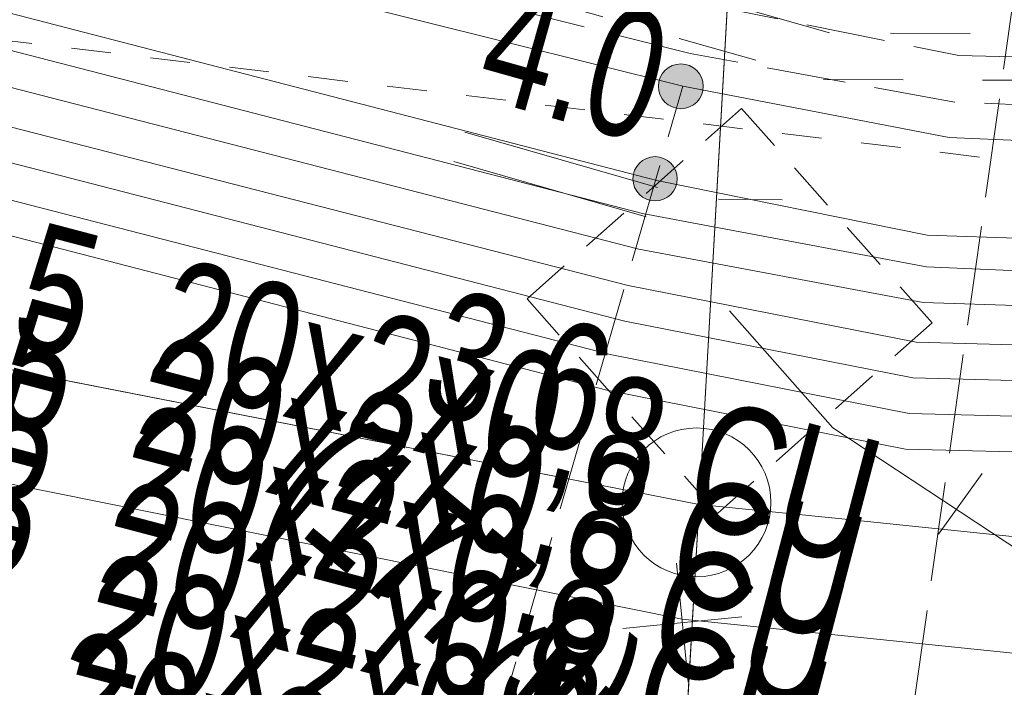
# Model space of a CAD drawing. Header units: metres. Extents: x -740 to 758, y -633 to 854.
# Tile 204 of 256: x -433.02 to -428.9, y 278.87 to 281.67. Entities that reach past the tile are written whole.
import ezdxf

# ---------------------------------------------------------------- set-up
doc = ezdxf.new("R2010")
doc.units = ezdxf.units.M
doc.header["$MEASUREMENT"] = 0
for name, pattern in [('166_166', [0.3328, 0.1664, -0.1664]), ('208_125', [0.3328, 0.208, -0.1248]), ('333_125', [0.4576, 0.3328, -0.1248]), ('333_333', [0.6656, 0.3328, -0.3328]), ('416_125', [0.5408, 0.416, -0.1248])]:
    doc.linetypes.add(name, pattern=pattern)
for name, color, linetype in [('Grundkarte.LOVION', 7, 'Continuous'), ('Strom.LOVION', 7, 'Continuous'), ('StromBemass.LOVION', 7, 'Continuous'), ('Telko.LOVION', 7, 'Continuous'), ('Wasser.LOVION', 7, 'Continuous')]:
    doc.layers.add(name, color=color, linetype=linetype)
doc.styles.add('ERSTELLTER_STIL_1', font='arial.ttf')

msp = doc.modelspace()

# ---------------------------------------------------------------- hatches: boundary and pattern name
at = {"layer": 'StromBemass.LOVION', "linetype": 'Continuous', "lineweight": 13}
for points in [[(-430.1845, 281.3296), (-430.1776, 281.3392), (-430.172, 281.3495), (-430.1677, 281.3605), (-430.1648, 281.3719), (-430.1633, 281.3836), (-430.1634, 281.3954), (-430.1649, 281.4071), (-430.1678, 281.4185), (-430.1722, 281.4295), (-430.1779, 281.4398), (-430.1849, 281.4493), (-430.193, 281.4579), (-430.2021, 281.4654), (-430.2121, 281.4717), (-430.2228, 281.4767), (-430.234, 281.4803), (-430.2456, 281.4824), (-430.2574, 281.4832), (-430.2691, 281.4824), (-430.2807, 281.4801), (-430.2919, 281.4764), (-430.3026, 281.4714), (-430.3125, 281.465), (-430.3216, 281.4575), (-430.3296, 281.4489), (-430.3365, 281.4393), (-430.3422, 281.4289), (-430.3465, 281.418), (-430.3494, 281.4065), (-430.3508, 281.3948), (-430.3508, 281.383), (-430.3493, 281.3713), (-430.3463, 281.3599), (-430.3419, 281.349), (-430.3362, 281.3386), (-430.3293, 281.3291), (-430.3211, 281.3206), (-430.312, 281.3131), (-430.3021, 281.3068), (-430.2914, 281.3018), (-430.2801, 281.2982), (-430.2685, 281.296), (-430.2568, 281.2953), (-430.245, 281.2961), (-430.2334, 281.2983), (-430.2222, 281.302), (-430.2116, 281.3071), (-430.2016, 281.3134), (-430.1926, 281.321)], [(-430.2937, 280.9437), (-430.2869, 280.9531), (-430.2813, 280.9633), (-430.277, 280.9741), (-430.2742, 280.9854), (-430.2728, 280.9969), (-430.2728, 281.0086), (-430.2743, 281.0201), (-430.2772, 281.0313), (-430.2815, 281.0421), (-430.2872, 281.0523), (-430.294, 281.0617), (-430.302, 281.0701), (-430.311, 281.0775), (-430.3208, 281.0837), (-430.3314, 281.0886), (-430.3424, 281.0922), (-430.3539, 281.0943), (-430.3655, 281.095), (-430.3771, 281.0943), (-430.3885, 281.092), (-430.3995, 281.0884), (-430.41, 281.0834), (-430.4198, 281.0772), (-430.4288, 281.0697), (-430.4367, 281.0612), (-430.4435, 281.0518), (-430.4491, 281.0416), (-430.4533, 281.0308), (-430.4562, 281.0195), (-430.4576, 281.008), (-430.4575, 280.9963), (-430.456, 280.9848), (-430.4531, 280.9736), (-430.4488, 280.9628), (-430.4432, 280.9526), (-430.4363, 280.9432), (-430.4283, 280.9348), (-430.4193, 280.9274), (-430.4095, 280.9212), (-430.399, 280.9163), (-430.3879, 280.9127), (-430.3765, 280.9106), (-430.3649, 280.9099), (-430.3533, 280.9106), (-430.3419, 280.9129), (-430.3308, 280.9165), (-430.3203, 280.9215), (-430.3105, 280.9277), (-430.3016, 280.9352)], [(-430.2937, 280.9437), (-430.2869, 280.9531), (-430.2813, 280.9633), (-430.277, 280.9741), (-430.2742, 280.9854), (-430.2728, 280.9969), (-430.2728, 281.0086), (-430.2743, 281.0201), (-430.2772, 281.0313), (-430.2815, 281.0421), (-430.2872, 281.0523), (-430.294, 281.0617), (-430.302, 281.0701), (-430.311, 281.0775), (-430.3208, 281.0837), (-430.3314, 281.0886), (-430.3424, 281.0922), (-430.3539, 281.0943), (-430.3655, 281.095), (-430.3771, 281.0943), (-430.3885, 281.092), (-430.3995, 281.0884), (-430.41, 281.0834), (-430.4198, 281.0772), (-430.4288, 281.0697), (-430.4367, 281.0612), (-430.4435, 281.0518), (-430.4491, 281.0416), (-430.4533, 281.0308), (-430.4562, 281.0195), (-430.4576, 281.008), (-430.4575, 280.9963), (-430.456, 280.9848), (-430.4531, 280.9736), (-430.4488, 280.9628), (-430.4432, 280.9526), (-430.4363, 280.9432), (-430.4283, 280.9348), (-430.4193, 280.9274), (-430.4095, 280.9212), (-430.399, 280.9163), (-430.3879, 280.9127), (-430.3765, 280.9106), (-430.3649, 280.9099), (-430.3533, 280.9106), (-430.3419, 280.9129), (-430.3308, 280.9165), (-430.3203, 280.9215), (-430.3105, 280.9277), (-430.3016, 280.9352)]]:
    msp.add_hatch(color=7, dxfattribs=at).paths.add_polyline_path(points)

# ---------------------------------------------------------------- linework, layer by layer
at = {"layer": 'Grundkarte.LOVION', "color": 253, "linetype": 'Continuous', "lineweight": 18}
msp.add_lwpolyline([(-479.1264, 293.8575), (-485.1982, 294.5939), (-485.0213, 295.2023), (-486.4354, 296.3645), (-487.3762, 298.4301), (-489.0202, 302.8505), (-484.4188, 302.9457), (-485.9599, 314.1741), (-495.9793, 325.9626), (-502.5872, 339.7398), (-479.2436, 332.2392), (-456.1888, 322.5527), (-434.8371, 310.3352), (-433.6652, 309.5335), (-431.4877, 308.1209), (-430.3857, 307.4306), (-428.7225, 306.4405), (-428.6974, 305.8814), (-430.1807, 279.6385), (-439.0398, 281.3733), (-446.7036, 283.5796), (-456.2177, 286.8759), (-465.6205, 290.2421), (-473.2694, 292.5977)], close=True, dxfattribs=at)
at = {"layer": 'Grundkarte.LOVION', "color": 8, "linetype": 'Continuous', "lineweight": 18}
for points in [[(-369.5072, 271.8272), (-369.0226, 276.5444), (-366.364, 275.6516), (-369.0226, 276.5444), (-377.7505, 279.356), (-397.3948, 288.0163), (-428.6974, 305.8814), (-430.1807, 279.6385), (-439.0398, 281.3733), (-446.7036, 283.5796), (-456.2177, 286.8759), (-465.6205, 290.2421), (-473.2694, 292.5977), (-479.1264, 293.8575), (-485.1982, 294.5939), (-485.0213, 295.2023), (-486.4354, 296.3645), (-487.3762, 298.4301), (-489.0202, 302.8505), (-484.4188, 302.9457), (-485.9599, 314.1741), (-434.8371, 310.3352), (-425.4841, 309.5945), (-394.6516, 302.8852)], [(-399.4075, 235.4465), (-398.3981, 253.8403), (-399.6184, 253.9279), (-399.4869, 256.5121), (-422.9923, 272.9228), (-430.5693, 273.3347), (-430.4333, 275.2691), (-430.1807, 279.6385), (-428.6974, 305.8814), (-397.3948, 288.0163), (-377.7505, 279.356), (-369.0226, 276.5444), (-369.5072, 271.8272)], [(-428.6974, 305.8814), (-430.1807, 279.6385), (-430.4333, 275.2691), (-425.8648, 272.376)], [(-428.6974, 305.8814), (-430.1807, 279.6385)], [(-439.0398, 281.3733), (-430.1807, 279.6385), (-430.4333, 275.2691), (-438.2948, 276.7763)], [(-429.8325, 280.9139), (-430.0989, 280.9174)], [(-429.8325, 280.9139), (-430.0989, 280.9174)]]:
    msp.add_lwpolyline(points, dxfattribs=at)
at = {"layer": 'Grundkarte.LOVION', "color": 253, "linetype": 'Continuous', "lineweight": 18}
for points in [[(-399.4075, 235.4465), (-398.3981, 253.8403), (-399.6184, 253.9279), (-399.4869, 256.5121), (-422.9923, 272.9228), (-430.5693, 273.3347), (-430.4333, 275.2691), (-430.1807, 279.6385), (-428.6974, 305.8814), (-397.3948, 288.0163), (-377.7505, 279.356), (-369.0226, 276.5444), (-366.364, 275.6516), (-369.0226, 276.5444), (-377.7505, 279.356), (-397.3948, 288.0163), (-428.6974, 305.8814), (-428.7225, 306.4405), (-430.3857, 307.4306), (-431.4877, 308.1209), (-433.6652, 309.5335), (-434.8371, 310.3352), (-425.4841, 309.5945), (-394.6516, 302.8852)], [(-439.0398, 281.3733), (-430.1807, 279.6385), (-430.4333, 275.2691), (-438.2948, 276.7763)], [(-419.6029, 274.2295), (-420.5512, 274.2551), (-421.5316, 274.307), (-422.8748, 274.4417), (-424.1594, 274.5821), (-425.6254, 274.7638), (-427.0007, 274.9249), (-429.7192, 275.2207), (-430.4333, 275.2691), (-430.1807, 279.6385), (-429.5838, 279.5787), (-426.2097, 279.2288), (-422.0309, 278.8098), (-420.7463, 278.6694), (-419.5581, 278.6082)]]:
    msp.add_lwpolyline(points, dxfattribs=at)
at = {"layer": 'Grundkarte.LOVION', "color": 9, "linetype": 'Continuous', "lineweight": 18}
msp.add_circle((-430.1918, 279.6476), 0.3115, dxfattribs=at)
at = {"layer": 'Strom.LOVION', "color": 7, "linetype": '333_125', "lineweight": 13}
msp.add_lwpolyline([(-398.7178, 282.0497), (-398.7563, 281.839), (-399.0812, 281.8368), (-415.6867, 281.4842), (-427.739, 281.2664), (-429.1189, 281.3236), (-430.2175, 281.5265), (-442.9428, 284.7157), (-458.5698, 290.0744), (-458.5152, 290.2718), (-442.8722, 284.9), (-430.179, 281.7372), (-429.0936, 281.5182), (-427.7458, 281.4874), (-415.7067, 281.6891), (-399.1012, 282.0418)], close=True, dxfattribs=at)
at = {"layer": 'Strom.LOVION', "color": 9, "linetype": '333_333', "lineweight": 18}
msp.add_lwpolyline([(-398.9095, 282.0457), (-421.7248, 281.5736), (-429.6349, 281.613), (-450.7017, 287.5925), (-450.7563, 287.3951), (-429.6602, 281.4184), (-421.7209, 281.3819), (-398.9187, 281.8379)], dxfattribs=at)
at = {"layer": 'Strom.LOVION', "color": 194, "linetype": 'Continuous', "lineweight": 18}
for points in [[(-442.9871, 284.5636), (-430.2486, 281.3905), (-429.1339, 281.1743), (-427.7539, 281.1171), (-415.5656, 281.3039), (-399.0158, 281.6215), (-389.708, 281.6449), (-379.9841, 279.2263), (-374.9395, 277.2072), (-372.4362, 274.8806), (-370.1145, 271.8417), (-369.8873, 271.3319)], [(-443.0623, 284.2755), (-430.3577, 280.9956), (-429.227, 280.7662), (-427.7592, 280.7176), (-415.6455, 280.9119), (-398.9815, 281.2702), (-389.7661, 281.1811), (-380.1018, 278.9192), (-375.1525, 276.8169), (-373.0303, 274.9112), (-370.5565, 271.828), (-370.1647, 270.9944)]]:
    msp.add_lwpolyline(points, dxfattribs=at)
at = {"layer": 'Strom.LOVION', "color": 94, "linetype": 'Continuous', "lineweight": 18}
for points in [[(-443.1227, 284.1366), (-430.4181, 280.8567), (-429.2287, 280.6331), (-427.7449, 280.5712), (-415.7512, 280.7833), (-400.0032, 281.1408), (-398.9511, 281.1106), (-395.2018, 282.3639), (-388.0064, 282.0773), (-386.0731, 282.1037), (-384.6767, 281.5753), (-384.431, 281.4811), (-383.6154, 280.9992), (-382.594, 279.6213), (-382.106, 277.9548), (-382.4752, 271.1504)], [(-443.1669, 283.9845), (-430.433, 280.7074), (-429.2437, 280.4838), (-427.7467, 280.4381), (-415.75, 280.6209), (-400.0021, 280.9783), (-398.9368, 280.9643), (-395.1875, 282.2175), (-388.0053, 281.9148), (-386.1042, 281.9677), (-384.7077, 281.4392), (-384.4913, 281.3422), (-383.7079, 280.8867), (-382.7215, 279.5645), (-382.2656, 277.9244), (-382.6376, 271.1493)], [(-443.1951, 283.8192), (-430.4773, 280.5553), (-429.2719, 280.3185), (-427.7455, 280.2756), (-415.7357, 280.4745), (-400.0039, 280.8452), (-398.9064, 280.8047), (-395.1571, 282.0579), (-388.0071, 281.7816), (-386.1323, 281.8024), (-384.7359, 281.2739), (-384.5677, 281.2165), (-383.8135, 280.7582), (-382.8621, 279.4916), (-382.412, 277.9101), (-382.7708, 271.151)], [(-443.2422, 283.6963), (-430.4922, 280.4061), (-429.2868, 280.1693), (-427.7605, 280.1264), (-415.7668, 280.3385), (-400.0028, 280.6827), (-398.8789, 280.6744), (-395.1428, 281.9116), (-388.006, 281.6192), (-386.1473, 281.6531), (-384.6894, 281.1011), (-384.6441, 281.0908), (-383.9221, 280.6589), (-383.0028, 279.4188), (-382.5583, 277.8958), (-382.92, 271.166)], [(-443.2864, 283.5442), (-430.5525, 280.2672), (-429.3018, 280.02), (-427.7462, 279.98), (-415.7364, 280.1789), (-400.0178, 280.5335), (-398.8645, 280.528), (-395.1285, 281.7652), (-388.0049, 281.4567), (-386.1915, 281.501), (-384.7951, 280.9726), (-384.7337, 280.949), (-384.0145, 280.5464), (-383.1303, 279.362), (-382.7047, 277.8815), (-383.0693, 271.181)], [(-443.3335, 283.4214), (-430.5675, 280.1179), (-429.3168, 279.8708), (-427.7612, 279.8308), (-415.7514, 280.0296), (-400.0034, 280.3871), (-398.8342, 280.3684), (-395.0981, 281.6056), (-388.0945, 281.315), (-386.2065, 281.3518), (-384.81, 280.8233), (-384.1202, 280.4179), (-383.2709, 279.2891), (-382.8511, 277.8671), (-383.2317, 271.1799)]]:
    msp.add_lwpolyline(points, dxfattribs=at)
at = {"layer": 'StromBemass.LOVION', "color": 7, "linetype": '416_125', "lineweight": 13}
for points in [[(-429.5115, 277.1769), (-428.1318, 286.947), (-428.053, 287.5015)], [(-431.3649, 277.5425), (-430.2486, 281.3905)]]:
    msp.add_lwpolyline(points, dxfattribs=at)
at = {"layer": 'StromBemass.LOVION', "color": 7, "linetype": 'Continuous', "lineweight": 13}
for points in [[(-431.1608, 281.1978), (-430.3549, 280.9663)], [(-431.2079, 281.075), (-430.402, 280.8435)]]:
    msp.add_lwpolyline(points, dxfattribs=at)
for centre, radius in [((-430.2571, 281.3892), 0.0939), ((-430.3652, 281.0024), 0.0926), ((-430.3652, 281.0024), 0.0926)]:
    msp.add_circle(centre, radius, dxfattribs=at)
at = {"layer": 'Telko.LOVION', "color": 9, "linetype": '208_125', "lineweight": 18}
msp.add_lwpolyline([(-429.2058, 280.3989), (-430.1032, 279.6018), (-430.9003, 280.4992), (-430.0029, 281.2963)], close=True, dxfattribs=at)
at = {"layer": 'Telko.LOVION', "color": 1, "linetype": 'Continuous', "lineweight": 18}
for points in [[(-385.6755, 270.6306), (-385.661, 271.2379), (-385.6044, 272.3222), (-387.0705, 274.4695), (-389.2793, 276.9579), (-391.5595, 278.2127), (-396.2754, 279.2886), (-399.3402, 279.1958), (-399.8568, 279.1896), (-402.8929, 278.8041), (-412.1935, 278.1017), (-417.339, 278.1306), (-428.0427, 278.9313), (-430.252, 279.1587), (-440.1408, 281.1474)], [(-428.0427, 278.9313), (-428.6258, 279.3029), (-429.621, 279.9593), (-430.0531, 280.449)]]:
    msp.add_lwpolyline(points, dxfattribs=at)
at = {"layer": 'Telko.LOVION', "color": 7, "linetype": 'Continuous', "lineweight": 13}
for points in [[(-428.9965, 279.7691), (-429.1785, 279.5148)], [(-430.2749, 279.3929), (-430.2263, 278.8952)], [(-430.4995, 279.1197), (-430.0018, 279.1684)]]:
    msp.add_lwpolyline(points, dxfattribs=at)
at = {"layer": 'Wasser.LOVION', "color": 150, "linetype": '166_166', "lineweight": 18}
msp.add_lwpolyline([(-425.7031, 280.697), (-433.9871, 281.69)], dxfattribs=at)

# ---------------------------------------------------------------- texts
at = {"layer": 'Strom.LOVION', "color": 94, "linetype": 'Continuous', "lineweight": 18, "attachment_point": 7, "style": 'ERSTELLTER_STIL_1'}
for s, insert, char_height, rotation in [('{\\A1;\\W0.71558x;0073 3x3x1,5  20x2x0,8 CU}', (-435.913, 280.9565), 0.533545, 345.2449), ('{\\A1;\\W0.71558x;0074 3x3x1,5  20x2x0,8 CU}', (-435.9854, 280.6392), 0.533546, 345.2445), ('{\\A1;\\W0.71558x;0079 3x3x1,5  20x2x0,8 CU}', (-436.0606, 280.351), 0.533543, 345.2444), ('{\\A1;\\W0.71558x;0080 3x3x1,5  20x2x0,8 CU}', (-436.133, 280.0336), 0.533543, 345.2444), ('{\\A1;\\W0.71558x;0056 3x3x1,5  20x2x0,8 CU}', (-436.2215, 279.7294), 0.533546, 345.2445), ('{\\A1;\\W0.72429x;0111 3x3x1,5  20x2x0,8 CU}', (-436.3911, 279.4164), 0.533546, 345.2445)]:
    msp.add_mtext(s, dxfattribs=dict(at, insert=insert, char_height=char_height, rotation=rotation))
at = {"layer": 'Strom.LOVION', "color": 1, "linetype": 'Continuous', "lineweight": 18, "char_height": 0.533546, "attachment_point": 7, "rotation": 320.5841, "style": 'ERSTELLTER_STIL_1'}
for s, insert in [('{\\A1;\\W0.71558x;(177.9)}', (-432.1027, 279.5104)), ('{\\A1;\\W0.73376x;(Na. Nr. 11)}', (-431.388, 278.6538))]:
    msp.add_mtext(s, dxfattribs=dict(at, insert=insert))
at = {"layer": 'StromBemass.LOVION', "color": 7, "linetype": 'Continuous', "lineweight": 13, "attachment_point": 7, "style": 'ERSTELLTER_STIL_1'}
for s, insert, char_height, rotation in [('{\\A1;\\W0.71558x;4.0}', (-431.1311, 281.3428), 0.533546, 344.2441), ('{\\A1;\\W0.71558x;3.6}', (-431.3658, 280.0312), 0.533545, 344.2444)]:
    msp.add_mtext(s, dxfattribs=dict(at, insert=insert, char_height=char_height, rotation=rotation))

doc.saveas('drawing.dxf')
